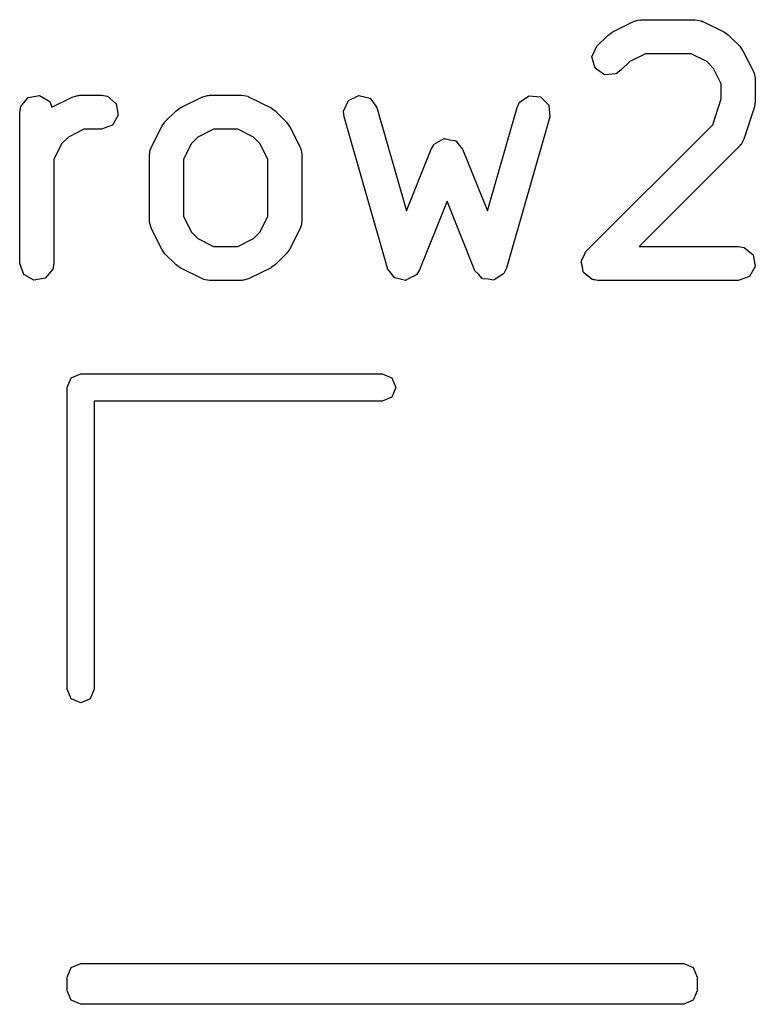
# Model space of a CAD drawing. Extents: x 128.4 to 208.6, y -114.5 to -26.6.
# Tile 8 of 16: x 205.4 to 208.6, y -75.9 to -71.5. Entities that reach past the tile are written whole.
import ezdxf

# ---------------------------------------------------------------- set-up
doc = ezdxf.new("R2010")
doc.units = 0
doc.layers.add('BLACK', color=7, linetype='CONTINUOUS')

msp = doc.modelspace()

# ---------------------------------------------------------------- linework, layer by layer
at = {"layer": 'BLACK', "linetype": 'CONTINUOUS'}
for p, q in [((208.014, -71.6029), (208.109, -71.5553)), ((208.109, -71.5553), (208.134, -71.5479)), ((208.134, -71.5479), (208.139, -71.5489)), ((208.139, -71.5489), (208.143, -71.5474)), ((208.143, -71.5474), (208.381, -71.5474)), ((208.381, -71.5474), (208.407, -71.5519)), ((208.407, -71.5519), (208.41, -71.5548)), ((208.41, -71.5548), (208.414, -71.5553)), ((208.414, -71.5553), (208.51, -71.6029)), ((207.995, -71.617), (208.013, -71.6041)), ((208.013, -71.6041), (208.014, -71.6029)), ((208.51, -71.6029), (208.528, -71.6163)), ((207.947, -71.6646), (207.995, -71.617)), ((208.528, -71.6163), (208.529, -71.617)), ((208.529, -71.617), (208.577, -71.6646)), ((207.925, -71.7111), (207.947, -71.6646)), ((208.577, -71.6646), (208.59, -71.683)), ((208.59, -71.683), (208.591, -71.6841)), ((208.591, -71.6841), (208.639, -71.7793)), ((207.939, -71.7606), (207.925, -71.7111)), ((208.092, -71.7316), (208.053, -71.7707)), ((208.161, -71.6974), (208.092, -71.7316)), ((208.363, -71.6974), (208.161, -71.6974)), ((208.432, -71.7316), (208.363, -71.6974)), ((208.462, -71.762), (208.432, -71.7316)), ((207.981, -71.7901), (207.939, -71.7606)), ((208.053, -71.7707), (208.032, -71.7856)), ((208.496, -71.8306), (208.462, -71.762)), ((208.639, -71.7793), (208.646, -71.8043)), ((208.032, -71.7856), (207.981, -71.7901)), ((208.646, -71.8043), (208.645, -71.8086)), ((208.645, -71.8086), (208.646, -71.8129)), ((208.646, -71.8129), (208.646, -71.9081)), ((208.496, -71.8959), (208.496, -71.8306)), ((205.406, -71.9301), (205.439, -71.8908)), ((205.439, -71.8908), (205.489, -71.8819)), ((205.489, -71.8819), (205.534, -71.9075)), ((205.534, -71.9075), (205.543, -71.9336)), ((205.543, -71.9336), (205.633, -71.8886)), ((205.633, -71.8886), (205.658, -71.8812)), ((205.658, -71.8812), (205.662, -71.8822)), ((205.662, -71.8822), (205.667, -71.8807)), ((205.667, -71.8807), (205.762, -71.8807)), ((205.762, -71.8807), (205.788, -71.8852)), ((205.788, -71.8852), (205.827, -71.9182)), ((206.109, -71.9363), (206.205, -71.8886)), ((206.205, -71.8886), (206.23, -71.8812)), ((206.23, -71.8812), (206.234, -71.8822)), ((206.234, -71.8822), (206.238, -71.8807)), ((206.238, -71.8807), (206.381, -71.8807)), ((206.381, -71.8807), (206.407, -71.8852)), ((206.407, -71.8852), (206.41, -71.8881)), ((206.41, -71.8881), (206.414, -71.8886)), ((206.414, -71.8886), (206.51, -71.9363)), ((206.83, -71.9504), (206.851, -71.9036)), ((206.851, -71.9036), (206.897, -71.8811)), ((206.897, -71.8811), (206.947, -71.8936)), ((206.947, -71.8936), (206.977, -71.9351)), ((207.595, -71.9351), (207.606, -71.9117)), ((207.606, -71.9117), (207.648, -71.883)), ((207.648, -71.883), (207.699, -71.8883)), ((207.699, -71.8883), (207.735, -71.9251)), ((208.458, -72.0104), (208.496, -71.8959)), ((208.646, -71.9081), (208.643, -71.9302)), ((205.401, -71.9557), (205.406, -71.9301)), ((205.401, -72.6224), (205.401, -71.9557)), ((205.827, -71.9182), (205.836, -71.9687)), ((206.042, -71.9979), (206.09, -71.9503)), ((206.09, -71.9503), (206.108, -71.9374)), ((206.108, -71.9374), (206.109, -71.9363)), ((206.51, -71.9363), (206.528, -71.9496)), ((206.528, -71.9496), (206.529, -71.9503)), ((206.529, -71.9503), (206.577, -71.9979)), ((206.833, -71.9763), (206.83, -71.9504)), ((206.977, -71.9351), (207.107, -72.3908)), ((207.464, -72.3908), (207.595, -71.9351)), ((207.735, -71.9251), (207.739, -71.9763)), ((208.643, -71.9318), (208.595, -72.0747)), ((208.643, -71.9302), (208.643, -71.9318)), ((205.836, -71.9687), (205.81, -72.0132)), ((206.028, -72.0174), (206.042, -71.9994)), ((206.042, -71.9994), (206.042, -71.9979)), ((206.577, -71.9979), (206.59, -72.0163)), ((207.023, -72.643), (206.833, -71.9763)), ((207.739, -71.9763), (207.548, -72.643)), ((205.684, -72.0307), (205.616, -72.065)), ((205.762, -72.0307), (205.684, -72.0307)), ((205.81, -72.0132), (205.762, -72.0307)), ((205.981, -72.1126), (206.028, -72.0174)), ((206.256, -72.0307), (206.187, -72.065)), ((206.363, -72.0307), (206.256, -72.0307)), ((206.432, -72.065), (206.363, -72.0307)), ((206.59, -72.0163), (206.591, -72.0174)), ((206.591, -72.0174), (206.639, -72.1126)), ((207.899, -72.5693), (208.458, -72.0104)), ((205.616, -72.065), (205.585, -72.0954)), ((206.187, -72.065), (206.157, -72.0954)), ((206.462, -72.0954), (206.432, -72.065)), ((207.23, -72.0962), (207.25, -72.0851)), ((207.25, -72.0851), (207.27, -72.0728)), ((207.27, -72.0728), (207.273, -72.0731)), ((207.273, -72.0731), (207.275, -72.072)), ((207.275, -72.072), (207.298, -72.0767)), ((207.298, -72.0767), (207.321, -72.0801)), ((207.321, -72.0801), (207.323, -72.0819)), ((207.323, -72.0819), (207.325, -72.0824)), ((207.325, -72.0824), (207.34, -72.1009)), ((208.595, -72.0747), (208.583, -72.0976)), ((205.585, -72.0954), (205.551, -72.1639)), ((205.973, -72.1462), (205.977, -72.1205)), ((205.977, -72.1205), (205.98, -72.1171)), ((205.98, -72.1171), (205.981, -72.1126)), ((206.157, -72.0954), (206.123, -72.1639)), ((206.496, -72.1639), (206.462, -72.0954)), ((206.639, -72.1126), (206.646, -72.1376)), ((207.107, -72.3908), (207.216, -72.1183)), ((207.216, -72.1183), (207.226, -72.1025)), ((207.226, -72.1025), (207.227, -72.0998)), ((207.227, -72.0998), (207.228, -72.099)), ((207.228, -72.099), (207.23, -72.0962)), ((207.34, -72.1009), (207.355, -72.1183)), ((207.355, -72.1183), (207.464, -72.3908)), ((208.577, -72.104), (208.133, -72.5474)), ((208.579, -72.0999), (208.577, -72.104)), ((208.583, -72.0976), (208.579, -72.0999)), ((205.551, -72.1639), (205.551, -72.6224)), ((205.973, -72.4319), (205.973, -72.1462)), ((206.123, -72.1639), (206.123, -72.4142)), ((206.496, -72.4142), (206.496, -72.1639)), ((206.646, -72.1376), (206.645, -72.142)), ((206.645, -72.142), (206.646, -72.1462)), ((206.646, -72.1462), (206.646, -72.4319)), ((207.286, -72.3481), (207.165, -72.6502)), ((207.407, -72.6502), (207.286, -72.3481)), ((205.974, -72.4361), (205.973, -72.4319)), ((206.123, -72.4142), (206.157, -72.4827)), ((206.462, -72.4827), (206.496, -72.4142)), ((206.646, -72.4319), (206.642, -72.4576)), ((205.973, -72.4405), (205.974, -72.4361)), ((205.981, -72.4654), (205.973, -72.4405)), ((206.028, -72.5607), (205.981, -72.4654)), ((206.639, -72.4654), (206.591, -72.5607)), ((206.642, -72.4576), (206.639, -72.461)), ((206.639, -72.461), (206.639, -72.4654)), ((206.157, -72.4827), (206.187, -72.5131)), ((206.187, -72.5131), (206.256, -72.5474)), ((206.363, -72.5474), (206.432, -72.5131)), ((206.432, -72.5131), (206.462, -72.4827)), ((206.029, -72.5618), (206.028, -72.5607)), ((206.042, -72.5802), (206.029, -72.5618)), ((206.256, -72.5474), (206.363, -72.5474)), ((206.591, -72.5607), (206.578, -72.5787)), ((208.133, -72.5474), (208.571, -72.5474)), ((208.571, -72.5474), (208.597, -72.5519)), ((208.597, -72.5519), (208.636, -72.5849)), ((206.09, -72.6278), (206.042, -72.5802)), ((206.577, -72.5802), (206.529, -72.6278)), ((206.578, -72.5787), (206.577, -72.5802)), ((207.879, -72.6094), (207.89, -72.5898)), ((207.89, -72.5898), (207.899, -72.5693)), ((208.636, -72.5849), (208.645, -72.6354)), ((205.419, -72.6706), (205.401, -72.6224)), ((205.547, -72.648), (205.514, -72.6873)), ((205.551, -72.6224), (205.547, -72.648)), ((206.091, -72.6285), (206.09, -72.6278)), ((206.109, -72.6418), (206.091, -72.6285)), ((206.205, -72.6895), (206.109, -72.6418)), ((206.51, -72.6418), (206.414, -72.6895)), ((206.511, -72.6407), (206.51, -72.6418)), ((206.529, -72.6278), (206.511, -72.6407)), ((207.024, -72.6442), (207.023, -72.643)), ((207.024, -72.6458), (207.024, -72.6442)), ((207.039, -72.6649), (207.024, -72.6458)), ((207.165, -72.6502), (207.151, -72.6724)), ((207.408, -72.6514), (207.407, -72.6502)), ((207.408, -72.653), (207.408, -72.6514)), ((207.548, -72.643), (207.537, -72.6664)), ((207.878, -72.6158), (207.879, -72.6127)), ((207.884, -72.6376), (207.878, -72.6158)), ((207.879, -72.6127), (207.879, -72.6094)), ((207.887, -72.6599), (207.884, -72.6376)), ((208.645, -72.6354), (208.62, -72.6798)), ((205.463, -72.6962), (205.419, -72.6706)), ((205.514, -72.6873), (205.463, -72.6962)), ((206.209, -72.69), (206.205, -72.6895)), ((206.212, -72.6929), (206.209, -72.69)), ((206.238, -72.6974), (206.212, -72.6929)), ((206.414, -72.6895), (206.39, -72.6969)), ((207.053, -72.6845), (207.039, -72.6649)), ((207.055, -72.6849), (207.053, -72.6845)), ((207.056, -72.6861), (207.055, -72.6849)), ((207.079, -72.6911), (207.056, -72.6861)), ((207.103, -72.697), (207.079, -72.6911)), ((207.127, -72.6851), (207.106, -72.6966)), ((207.149, -72.6745), (207.127, -72.6851)), ((207.15, -72.6731), (207.149, -72.6745)), ((207.151, -72.6724), (207.15, -72.6731)), ((207.425, -72.6704), (207.408, -72.653)), ((207.441, -72.6885), (207.425, -72.6704)), ((207.442, -72.6887), (207.441, -72.6885)), ((207.443, -72.6898), (207.442, -72.6887)), ((207.468, -72.6923), (207.443, -72.6898)), ((207.492, -72.6958), (207.468, -72.6923)), ((207.493, -72.695), (207.492, -72.6958)), ((207.494, -72.6951), (207.493, -72.695)), ((207.515, -72.6815), (207.494, -72.6951)), ((207.535, -72.6688), (207.515, -72.6815)), ((207.536, -72.6673), (207.535, -72.6688)), ((207.537, -72.6664), (207.536, -72.6673)), ((207.89, -72.6621), (207.887, -72.6599)), ((207.891, -72.6654), (207.89, -72.6621)), ((207.909, -72.6783), (207.891, -72.6654)), ((207.927, -72.6929), (207.909, -72.6783)), ((207.931, -72.6937), (207.927, -72.6929)), ((207.933, -72.6948), (207.931, -72.6937)), ((207.936, -72.6945), (207.933, -72.6948)), ((207.952, -72.6974), (207.936, -72.6945)), ((208.62, -72.6798), (208.571, -72.6974)), ((206.381, -72.6974), (206.238, -72.6974)), ((206.385, -72.6958), (206.381, -72.6974)), ((206.39, -72.6969), (206.385, -72.6958)), ((207.104, -72.6963), (207.103, -72.697)), ((207.106, -72.6966), (207.104, -72.6963)), ((208.571, -72.6974), (207.952, -72.6974)), ((205.61, -73.17), (205.628, -73.1276)), ((205.628, -73.1276), (205.67, -73.11)), ((205.67, -73.11), (207, -73.11)), ((207, -73.11), (207.042, -73.1276)), ((207.042, -73.1276), (207.06, -73.17)), ((205.61, -74.5), (205.61, -73.17)), ((207.06, -73.17), (207.042, -73.2124)), ((207.042, -73.2124), (207, -73.23)), ((207, -73.23), (205.73, -73.23)), ((205.73, -73.23), (205.73, -74.5)), ((205.628, -74.5424), (205.61, -74.5)), ((205.73, -74.5), (205.712, -74.5424)), ((205.67, -74.56), (205.628, -74.5424)), ((205.712, -74.5424), (205.67, -74.56)), ((205.61, -75.77), (205.628, -75.7276)), ((205.628, -75.7276), (205.67, -75.71)), ((205.67, -75.71), (208.33, -75.71)), ((208.33, -75.71), (208.372, -75.7276)), ((208.372, -75.7276), (208.39, -75.77)), ((205.61, -75.83), (205.61, -75.77)), ((208.39, -75.77), (208.39, -75.83)), ((205.628, -75.8724), (205.61, -75.83)), ((208.39, -75.83), (208.372, -75.8724)), ((205.67, -75.89), (205.628, -75.8724)), ((208.33, -75.89), (205.67, -75.89)), ((208.372, -75.8724), (208.33, -75.89))]:
    msp.add_line(p, q, dxfattribs=at)

doc.saveas('drawing.dxf')
